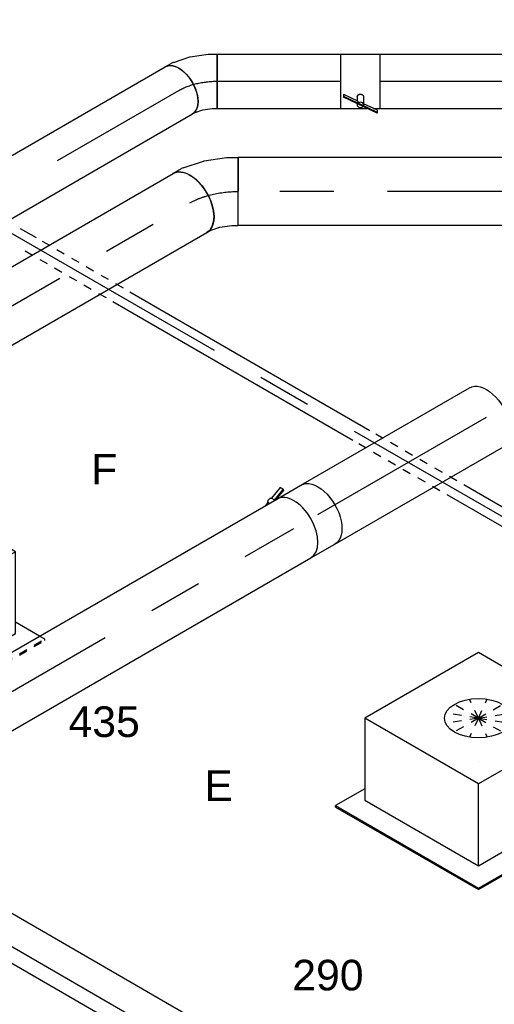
# Model space of a CAD drawing. Extents: x -329828 to 339781, y -55429 to 69176.
# Tile 72 of 140: x -28737 to -27340, y 41729 to 44625. Entities that reach past the tile are written whole.
import ezdxf
from ezdxf.enums import TextEntityAlignment as Align

# ---------------------------------------------------------------- set-up
doc = ezdxf.new("R2010")
doc.units = 0
doc.header["$LTSCALE"] = 50
doc.linetypes.add('CENTER2', pattern=[28.575, 19.05, -3.175, 3.175, -3.175])
doc.linetypes.add('STREEPJES', pattern=[0.1, 0.05, -0.05])
doc.layers.get('0').update_dxf_attribs({"linetype": 'CONTINUOUS'})
for name, color, linetype in [('EL6131--', 2, 'CONTINUOUS'), ('EM6131--', 1, 'CONTINUOUS'), ('WL524---_D', 153, 'CONTINUOUS'), ('WL524---_HARTLIJN', 8, 'CONTINUOUS'), ('WL570---_RETOUR', 112, 'CONTINUOUS'), ('WL570---_RETOUR_HL', 8, 'CONTINUOUS'), ('WL570---_RETOUR_RST', 2, 'CONTINUOUS'), ('WL570---_RETOUR_RST_HL', 1, 'CONTINUOUS'), ('WL570---_TOEVOER', 3, 'CONTINUOUS'), ('WL570---_TOEVOER_HL', 8, 'CONTINUOUS'), ('WL570---_TOEVOER_RST', 2, 'CONTINUOUS'), ('WL570---_TOEVOER_RST_HL', 1, 'CONTINUOUS'), ('WM570---_RETOUR_PR', 1, 'CONTINUOUS'), ('WM570---_RETOUR_RST_PR', 1, 'CONTINUOUS'), ('WM570---_TOEVOER_PR', 1, 'CONTINUOUS'), ('WM570---_TOEVOER_RST_PR', 1, 'CONTINUOUS')]:
    doc.layers.add(name, color=color, linetype=linetype)
doc.styles.add('BURO-018', font='ARIAL.TTF', dxfattribs={"height": 90})

# ---------------------------------------------------------------- blocks, each defined once
blk = doc.blocks.new('*U763')
at = {"color": 0, "ltscale": 10}
for p, q in [((4565.3, 25, 9977.9), (4619.8, 25, 9977.9)), ((4938.4, 25, 9977.9), (5754, 25, 9977.9)), ((6072.6, 25, 9977.9), (6734.9, 25, 9977.9)), ((4909.5, -25, 9977.9), (5725.1, -25, 9977.9)), ((6043.7, -25, 9977.9), (6709.6, -25, 9977.9))]:
    blk.add_line(p, q, dxfattribs=at)
at = {"color": 8, "linetype": 'STREEPJES', "ltscale": 10}
for p, q in [((4639.8, 25, 9977.9), (4918.4, 25, 9977.9)), ((5774, 25, 9977.9), (6052.6, 25, 9977.9)), ((4610.9, -25, 9977.9), (4889.5, -25, 9977.9)), ((5745.1, -25, 9977.9), (6023.7, -25, 9977.9))]:
    blk.add_line(p, q, dxfattribs=at)
at = {"layer": 'WL524---_HARTLIJN', "linetype": 'CENTER2'}
blk.add_line((0, 0, 9977.9), (7236.8, 0, 9977.9), dxfattribs=at)
at = {"layer": 'WL524---_D', "color": 1, "style": 'BURO-018'}
blk.add_attdef('POSNR', text='', height=90, dxfattribs=at).set_placement((0, 0), align=Align.MIDDLE)
blk = doc.blocks.new('*U843')
at = {"color": 0, "ltscale": 10}
for p, q in [((0, 100, 3980.2), (1594.3, 100, 3980.2)), ((0, -100, 3980.2), (1594.3, -100, 3980.2))]:
    blk.add_line(p, q, dxfattribs=at)
blk.add_ellipse((0, 0, 3980.2), major_axis=(0, 100), ratio=0.57735, start_param=3.141593, end_param=6.283185, dxfattribs=at)
at = {"layer": 'WL570---_TOEVOER_HL', "linetype": 'CENTER2'}
blk.add_line((0, 0, 3980.2), (1594.3, 0, 3980.2), dxfattribs=at)
at = {"layer": 'WM570---_TOEVOER_PR', "color": 1, "style": 'BURO-018'}
blk.add_attdef('POSNR', text='', height=90, dxfattribs=at).set_placement((0, 0), align=Align.MIDDLE)
blk = doc.blocks.new('*U844')
at = {"color": 2, "ltscale": 10}
for p, q in [((-15.8, 124.8, 5136.4), (-53.9, 110, 5136.4)), ((-10.3, 115.3, 5136.4), (-15.8, 124.8, 5136.4)), ((-68.8, 104.2, 5136.4), (-79.6, 100, 5136.4)), ((-66.3, 100, 5136.4), (-68.8, 104.2, 5136.4)), ((-48.1, 100, 5136.4), (-54, 110.2, 5136.4)), ((-48.4, 100.6, 5136.4), (-10.3, 115.3, 5136.4)), ((-10.1, 113.3, 5136.4), (-44.4, 100, 5136.4)), ((-40.8, 100, 5136.4), (40.8, 100, 5136.4)), ((-10.1, 113.3, 5136.4), (-10.3, 115.3, 5136.4)), ((-40.8, -100, 5136.4), (40.8, -100, 5136.4))]:
    blk.add_line(p, q, dxfattribs=at)
at = {"color": 2, "ltscale": 10, "extrusion": (-1.43226e-16, 3.07037e-16, -1)}
for centre, major_axis, start_param in [((-61.2, 106.1, 5136.4), (-7.22, -4.17), 0.463157), ((40.8, 0, 5136.4), (0, 100), 0)]:
    blk.add_ellipse(centre, major_axis=major_axis, ratio=0.57735, start_param=start_param, end_param=3.141593, dxfattribs=at)
at = {"color": 2, "ltscale": 10}
blk.add_ellipse((-40.8, 0, 5136.4), major_axis=(0, 100), ratio=0.57735, start_param=3.141593, end_param=6.283185, dxfattribs=at)
at = {"layer": 'WL570---_TOEVOER', "color": 1, "style": 'BURO-018'}
blk.add_attdef('I', text='', height=90, dxfattribs=at).set_placement((0, 0), align=Align.MIDDLE)
at = {"layer": 'WM570---_TOEVOER_PR', "color": 1, "style": 'BURO-018'}
blk.add_attdef('POSNR', text='', height=90, dxfattribs=at).set_placement((0, 0), align=Align.MIDDLE)
blk = doc.blocks.new('*U845')
at = {"color": 0, "ltscale": 10}
for p, q in [((198.3, 63.6, 2192.1), (2829.5, 63.6, 2192.1)), ((173.8, 21.2, 2192.1), (2833.3, 21.2, 2192.1)), ((126.3, -63.6, 2192.1), (2811.4, -63.6, 2192.1))]:
    blk.add_line(p, q, dxfattribs=at)
at = {"layer": 'EM6131--', "color": 1, "style": 'BURO-018'}
blk.add_attdef('POSNR', text='', height=90, dxfattribs=at).set_placement((0, 0), align=Align.MIDDLE)
blk = doc.blocks.new('*U897')
at = {"color": 0, "ltscale": 10}
for p, q in [((-225.4, 278.6, 4461), (-345.8, 70, 4461)), ((160.8, 278.6, 4461), (-225.4, 278.6, 4461)), ((-32.3, -55.9, 4461), (-225.4, 278.6, 4461)), ((354, -55.9, 4461), (160.8, 278.6, 4461)), ((-430.7, 95.5, 4461), (-428.7, 99, 4461)), ((-430.7, 95.5, 4461), (-187.8, -325.3, 4461)), ((-329, 99, 4461), (-428.7, 99, 4461)), ((-428.7, 99, 4461), (-185.8, -321.7, 4461)), ((-345.8, 70, 4461), (-152.7, -264.5, 4461)), ((-152.7, -264.5, 4461), (-32.3, -55.9, 4461)), ((354, -55.9, 4461), (-32.3, -55.9, 4461)), ((233.5, -264.5, 4461), (354, -55.9, 4461)), ((300.1, -321.7, 4461), (250.3, -235.5, 4461)), ((-152.7, -264.5, 4461), (233.5, -264.5, 4461)), ((-185.8, -321.7, 4461), (-187.8, -325.3, 4461)), ((-187.8, -325.3, 4461), (298, -325.3, 4461)), ((-185.8, -321.7, 4461), (300.1, -321.7, 4461)), ((298, -325.3, 4461), (300.1, -321.7, 4461))]:
    blk.add_line(p, q, dxfattribs=at)
at = {"color": 8, "linetype": 'STREEPJES', "ltscale": 10}
for q in [(23.5, 182.1, 4461), (-26.8, 146.7, 4461), (-11.9, 172.6, 4461), (69.8, 172.6, 4461), (114.6, 146.7, 4461), (-17.4, 111.4, 4461), (14, 76, 4461), (58.8, 50.1, 4461), (105.1, 40.7, 4461), (140.5, 50.1, 4461), (155.4, 76, 4461), (145.9, 111.4, 4461)]:
    blk.add_line((64.3, 111.4, 4461), q, dxfattribs=at)
at = {"color": 0, "ltscale": 10}
blk.add_ellipse((64.3, 111.4, 4461), major_axis=(86.6, -50), ratio=0.57735, dxfattribs=at)
at = {"layer": 'WL570---_TOEVOER_RST_HL', "linetype": 'CENTER2'}
blk.add_circle((0, 0, 4461), 0.075, dxfattribs=at)
at = {"layer": 'WL570---_TOEVOER_RST', "color": 1, "style": 'BURO-018'}
for tag in ['MC', 'Q']:
    blk.add_attdef(tag, text='', height=90, dxfattribs=at).set_placement((0, 0), align=Align.MIDDLE)
at = {"layer": 'WM570---_TOEVOER_RST_PR', "color": 1, "style": 'BURO-018'}
blk.add_attdef('POSNR', text='', height=90, dxfattribs=at).set_placement((0, 0), align=Align.MIDDLE)
blk = doc.blocks.new('*U905')
at = {"color": 8, "linetype": 'STREEPJES', "ltscale": 10}
for p, q in [((-225.4, 278.6, 5153.8), (-270.4, 200.6, 5153.8)), ((-198.6, 278.6, 5153.8), (-225.4, 278.6, 5153.8)), ((-207.8, 248.2, 5153.8), (-225.4, 278.6, 5153.8)), ((64.3, 111.4, 5153.8), (23.5, 182.1, 5153.8)), ((64.3, 111.4, 5153.8), (-26.8, 146.7, 5153.8)), ((64.3, 111.4, 5153.8), (-11.9, 172.6, 5153.8)), ((64.3, 111.4, 5153.8), (69.8, 172.6, 5153.8)), ((64.3, 111.4, 5153.8), (114.6, 146.7, 5153.8)), ((64.3, 111.4, 5153.8), (-17.4, 111.4, 5153.8)), ((64.3, 111.4, 5153.8), (14, 76, 5153.8)), ((64.3, 111.4, 5153.8), (58.8, 50.1, 5153.8)), ((64.3, 111.4, 5153.8), (105.1, 40.7, 5153.8)), ((64.3, 111.4, 5153.8), (140.5, 50.1, 5153.8)), ((64.3, 111.4, 5153.8), (155.4, 76, 5153.8)), ((64.3, 111.4, 5153.8), (145.9, 111.4, 5153.8)), ((-198.6, -306.5, 5153.8), (-187.8, -325.3, 5153.8)), ((-194.5, -306.5, 5153.8), (-185.8, -321.7, 5153.8)), ((300.1, -321.7, 5153.8), (291.3, -306.5, 5153.8)), ((-185.8, -321.7, 5153.8), (-187.8, -325.3, 5153.8)), ((-187.8, -325.3, 5153.8), (298, -325.3, 5153.8)), ((-185.8, -321.7, 5153.8), (300.1, -321.7, 5153.8)), ((298, -325.3, 5153.8), (300.1, -321.7, 5153.8))]:
    blk.add_line(p, q, dxfattribs=at)
at = {"color": 0, "ltscale": 10}
for p, q in [((160.8, 278.6, 5153.8), (-198.6, 278.6, 5153.8)), ((354, -55.9, 5153.8), (160.8, 278.6, 5153.8)), ((-32.3, -55.9, 5153.8), (-207.8, 248.2, 5153.8)), ((-270.4, 200.6, 5153.8), (-345.8, 70, 5153.8)), ((-430.7, 95.5, 5153.8), (-428.7, 99, 5153.8)), ((-430.7, 95.5, 5153.8), (-198.6, -306.5, 5153.8)), ((-329, 99, 5153.8), (-428.7, 99, 5153.8)), ((-428.7, 99, 5153.8), (-194.5, -306.5, 5153.8)), ((-345.8, 70, 5153.8), (-152.7, -264.5, 5153.8)), ((-152.7, -264.5, 5153.8), (-32.3, -55.9, 5153.8)), ((354, -55.9, 5153.8), (-32.3, -55.9, 5153.8)), ((233.5, -264.5, 5153.8), (354, -55.9, 5153.8)), ((291.3, -306.5, 5153.8), (250.3, -235.5, 5153.8)), ((-152.7, -264.5, 5153.8), (233.5, -264.5, 5153.8))]:
    blk.add_line(p, q, dxfattribs=at)
blk.add_ellipse((64.3, 111.4, 5153.8), major_axis=(86.6, -50), ratio=0.57735, dxfattribs=at)
at = {"layer": 'WL570---_RETOUR_RST_HL', "linetype": 'CENTER2'}
blk.add_circle((0, 0, 5153.8), 0.075, dxfattribs=at)
at = {"layer": 'WL570---_RETOUR_RST', "color": 1, "style": 'BURO-018'}
for tag in ['MC', 'Q']:
    blk.add_attdef(tag, text='', height=90, dxfattribs=at).set_placement((0, 0), align=Align.MIDDLE)
at = {"layer": 'WM570---_RETOUR_RST_PR', "color": 1, "style": 'BURO-018'}
blk.add_attdef('POSNR', text='', height=90, dxfattribs=at).set_placement((0, 0), align=Align.MIDDLE)
blk = doc.blocks.new('*U983')
at = {"color": 0, "ltscale": 10}
for p, q in [((0, 100, 6518.3), (1393, 100, 6518.3)), ((0, -100, 6518.3), (0, 100, 6518.3)), ((1393, 100, 6518.3), (1393, -100, 6518.3)), ((0, -100, 6518.3), (1393, -100, 6518.3))]:
    blk.add_line(p, q, dxfattribs=at)
at = {"layer": 'WL570---_TOEVOER_HL', "linetype": 'CENTER2'}
blk.add_line((0, 0, 6518.3), (1393, 0, 6518.3), dxfattribs=at)
at = {"layer": 'WM570---_TOEVOER_PR', "color": 1, "style": 'BURO-018'}
blk.add_attdef('POSNR', text='', height=90, dxfattribs=at).set_placement((0, 0), align=Align.MIDDLE)
blk = doc.blocks.new('*U984')
at = {"color": 0, "ltscale": 10}
for p, q in [((-67.6, 100, 6518.3), (-38.5, 100, 6518.3)), ((-33.5, 99.5, 6518.3), (28.4, 86.8, 6518.3)), ((30, 86.3, 6518.3), (92.2, 62.2, 6518.3)), ((92.3, 62.2, 6518.3), (92.2, 62.2, 6518.3)), ((92.3, 62.2, 6518.3), (121.7, 45.2, 6518.3)), ((121.7, 45.2, 6518.3), (21.7, -128, 6518.3)), ((-67.6, -100, 6518.3), (-56.2, -100, 6518.3)), ((-56.2, -100, 6518.3), (-27.4, -105.9, 6518.3)), ((-27.4, -105.9, 6518.3), (5.6, -118.7, 6518.3)), ((5.6, -118.7, 6518.3), (21.7, -128, 6518.3))]:
    blk.add_line(p, q, dxfattribs=at)
for centre, major_axis, ratio, start_param, end_param in [((-67.6, 0, 6518.3), (0, 100), 0.57735, 3.141593, 6.283185), ((-46.1, 0, 6518.3), (10.1, 99.9), 0.497511, 6.232846, 6.333525)]:
    blk.add_ellipse(centre, major_axis=major_axis, ratio=ratio, start_param=start_param, end_param=end_param, dxfattribs=at)
at = {"color": 0, "ltscale": 10, "extrusion": (-1.25896e-16, -1.1961e-16, -1)}
blk.add_ellipse((1, -9.6, 6518.3), major_axis=(28.3, 96.2), ratio=0.313149, start_param=6.256783, end_param=6.309588, dxfattribs=at)
at = {"layer": 'WL570---_TOEVOER_HL', "linetype": 'CENTER2', "extrusion": (-1.25896e-16, -1.1961e-16, -1)}
blk.add_ellipse((14, -141.3, 6518.3), major_axis=(173.1, -99.9), ratio=0.57735, start_param=3.926991, end_param=4.712389, dxfattribs=at)
at = {"layer": 'WM570---_TOEVOER_PR', "color": 1, "style": 'BURO-018'}
blk.add_attdef('POSNR', text='', height=90, dxfattribs=at).set_placement((0, 0), align=Align.MIDDLE)
blk = doc.blocks.new('*U985')
at = {"color": 0, "ltscale": 10}
for p, q in [((0, 100, 5484.3), (1394.8, 100, 5484.3)), ((0, -100, 5484.3), (1394.8, -100, 5484.3))]:
    blk.add_line(p, q, dxfattribs=at)
blk.add_ellipse((0, 0, 5484.3), major_axis=(0, 100), ratio=0.57735, start_param=3.141593, end_param=6.283185, dxfattribs=at)
at = {"color": 0, "ltscale": 10, "extrusion": (-4.26297e-17, -1.03585e-16, -1)}
blk.add_ellipse((1394.8, 0, 5484.3), major_axis=(0, 100), ratio=0.57735, start_param=0, end_param=3.141593, dxfattribs=at)
at = {"layer": 'WL570---_TOEVOER_HL', "linetype": 'CENTER2'}
blk.add_line((0, 0, 5484.3), (1394.8, 0, 5484.3), dxfattribs=at)
at = {"layer": 'WM570---_TOEVOER_PR', "color": 1, "style": 'BURO-018'}
blk.add_attdef('POSNR', text='', height=90, dxfattribs=at).set_placement((0, 0), align=Align.MIDDLE)
blk = doc.blocks.new('*U1016')
at = {"color": 0, "ltscale": 10}
for p, q in [((3.9, 80, 5533.1), (1840.9, 80, 5533.1)), ((3.9, -80, 5533.1), (1840.9, -80, 5533.1))]:
    blk.add_line(p, q, dxfattribs=at)
blk.add_ellipse((0, 0, 5533.1), major_axis=(0, 80), ratio=0.57735, start_param=3.308352, end_param=6.116426, dxfattribs=at)
at = {"color": 0, "ltscale": 10, "extrusion": (-4.26297e-17, -1.03585e-16, -1)}
blk.add_ellipse((1840.9, 0, 5533.1), major_axis=(0, 80), ratio=0.57735, start_param=0, end_param=3.141593, dxfattribs=at)
at = {"layer": 'WL570---_RETOUR_HL', "linetype": 'CENTER2'}
blk.add_line((0, 0, 5533.1), (1840.9, 0, 5533.1), dxfattribs=at)
at = {"layer": 'WM570---_RETOUR_PR', "color": 1, "style": 'BURO-018'}
blk.add_attdef('POSNR', text='', height=90, dxfattribs=at).set_placement((0, 0), align=Align.MIDDLE)
blk = doc.blocks.new('*U1017')
at = {"color": 0, "ltscale": 10}
for p, q in [((-54.1, 80, 6873.1), (-30.8, 80, 6873.1)), ((-26.8, 79.6, 6873.1), (22.8, 69.4, 6873.1)), ((22.8, 69.4, 6873.1), (24, 69.1, 6873.1)), ((24, 69.1, 6873.1), (73.8, 49.8, 6873.1)), ((97.4, 36.1, 6873.1), (17.4, -102.4, 6873.1)), ((73.9, 49.7, 6873.1), (73.8, 49.8, 6873.1)), ((73.9, 49.7, 6873.1), (97.4, 36.1, 6873.1)), ((-54.1, -80, 6873.1), (-45, -80, 6873.1)), ((-45, -80, 6873.1), (-21.9, -84.7, 6873.1)), ((-21.9, -84.7, 6873.1), (4.5, -95, 6873.1)), ((4.5, -95, 6873.1), (17.4, -102.4, 6873.1))]:
    blk.add_line(p, q, dxfattribs=at)
for centre, major_axis, ratio, start_param, end_param in [((-54.1, 0, 6873.1), (0, 80), 0.57735, 3.141593, 6.283185), ((-36.9, 0, 6873.1), (8.1, 79.9), 0.497511, 6.232846, 6.333525)]:
    blk.add_ellipse(centre, major_axis=major_axis, ratio=ratio, start_param=start_param, end_param=end_param, dxfattribs=at)
at = {"layer": 'WL570---_RETOUR_HL', "linetype": 'CENTER2', "extrusion": (-1.25896e-16, -1.1961e-16, -1)}
blk.add_ellipse((11.2, -113.2, 6873.1), major_axis=(138.6, -80), ratio=0.57735, start_param=3.926991, end_param=4.712389, dxfattribs=at)
at = {"layer": 'WM570---_RETOUR_PR', "color": 1, "style": 'BURO-018'}
blk.add_attdef('POSNR', text='', height=90, dxfattribs=at).set_placement((0, 0), align=Align.MIDDLE)
blk = doc.blocks.new('*U1060')
at = {"color": 0, "ltscale": 10}
for p, q in [((0, 80, 6873.1), (364, 80, 6873.1)), ((0, -80, 6873.1), (0, 80, 6873.1)), ((0, -80, 6873.1), (364, -80, 6873.1))]:
    blk.add_line(p, q, dxfattribs=at)
at = {"layer": 'WL570---_RETOUR_HL', "linetype": 'CENTER2'}
blk.add_line((0, 0, 6873.1), (364, 0, 6873.1), dxfattribs=at)
at = {"layer": 'WM570---_RETOUR_PR', "color": 1, "style": 'BURO-018'}
blk.add_attdef('POSNR', text='', height=90, dxfattribs=at).set_placement((0, 0), align=Align.MIDDLE)
blk = doc.blocks.new('*U1061')
at = {"color": 2, "ltscale": 10}
for p, q in [((-57.3, 80, 6873.1), (57.2, 80, 6873.1)), ((-57.3, -80, 6873.1), (-57.3, 80, 6873.1)), ((57.2, 80, 6873.1), (57.2, -80, 6873.1)), ((-48.9, -38.8, 6873.1), (-50.2, -40.7, 6873.1)), ((-50.2, -40.7, 6873.1), (-50.2, -46.9, 6873.1)), ((-50.2, -46.9, 6873.1), (-48.9, -45, 6873.1)), ((-8.8, -66.4, 6873.1), (-50.2, -46.9, 6873.1)), ((-7.5, -58.3, 6873.1), (-48.9, -38.8, 6873.1)), ((-48.9, -45, 6873.1), (-48.9, -38.8, 6873.1)), ((-7.5, -64.5, 6873.1), (-48.9, -45, 6873.1)), ((-9.5, -45.4, 6873.1), (-9.5, -57.4, 6873.1)), ((9.5, -46.2, 6873.1), (9.5, -69.3, 6873.1)), ((-57.3, -80, 6873.1), (20.1, -80, 6873.1)), ((-9.5, -66, 6873.1), (-9.5, -69.3, 6873.1)), ((-8.8, -66.4, 6873.1), (-7.5, -64.5, 6873.1)), ((48.9, -93.6, 6873.1), (-8.8, -66.4, 6873.1)), ((-7.5, -58.3, 6873.1), (-7.5, -64.5, 6873.1)), ((-6.6, -64.9, 6873.1), (-7.5, -64.5, 6873.1)), ((50.2, -91.7, 6873.1), (-6.6, -64.9, 6873.1)), ((50.2, -85.6, 6873.1), (9.5, -66.4, 6873.1)), ((38.5, -80, 6873.1), (57.2, -80, 6873.1)), ((50.2, -91.7, 6873.1), (50.2, -85.6, 6873.1)), ((48.9, -93.6, 6873.1), (50.2, -91.7, 6873.1))]:
    blk.add_line(p, q, dxfattribs=at)
for start_param, end_param in [(3.141593, 6.283185), (0, 3.141593)]:
    blk.add_ellipse((0, -69.3, 6873.1), major_axis=(-9.54, 0), ratio=0.816497, start_param=start_param, end_param=end_param, dxfattribs=at)
blk.add_spline([(-9.5, -45.4, 6873.1), (-9.3, -44.6, 6873.1), (-9.1, -43.8, 6873.1), (-8.8, -43.1, 6873.1), (-8.3, -42.3, 6873.1), (-7.8, -41.6, 6873.1), (-7.2, -41, 6873.1), (-6.6, -40.4, 6873.1), (-5.8, -39.8, 6873.1), (-5, -39.3, 6873.1), (-4.2, -38.9, 6873.1), (-3.3, -38.6, 6873.1), (-2.4, -38.3, 6873.1), (-1.4, -38.2, 6873.1), (-0.5, -38.1, 6873.1), (0.5, -38.1, 6873.1), (1.4, -38.2, 6873.1), (2.4, -38.3, 6873.1), (3.3, -38.6, 6873.1), (4.2, -38.9, 6873.1), (5, -39.3, 6873.1), (5.8, -39.8, 6873.1), (6.6, -40.4, 6873.1), (7.2, -41, 6873.1), (7.8, -41.6, 6873.1), (8.3, -42.3, 6873.1), (8.8, -43.1, 6873.1), (9.1, -43.8, 6873.1), (9.3, -44.6, 6873.1), (9.5, -45.4, 6873.1), (9.5, -46.2, 6873.1)], degree=3, dxfattribs=at)
at = {"layer": 'WL570---_RETOUR', "color": 1, "style": 'BURO-018'}
blk.add_attdef('I', text='', height=90, dxfattribs=at).set_placement((0, 0), align=Align.MIDDLE)
at = {"layer": 'WM570---_RETOUR_PR', "color": 1, "style": 'BURO-018'}
blk.add_attdef('POSNR', text='', height=90, dxfattribs=at).set_placement((0, 0), align=Align.MIDDLE)
blk = doc.blocks.new('*U1062')
at = {"color": 0, "ltscale": 10}
for p, q in [((0, 80, 6873.1), (753.5, 80, 6873.1)), ((753.5, 80, 6873.1), (753.5, -80, 6873.1)), ((0, -80, 6873.1), (753.5, -80, 6873.1))]:
    blk.add_line(p, q, dxfattribs=at)
at = {"layer": 'WL570---_RETOUR_HL', "linetype": 'CENTER2'}
blk.add_line((0, 0, 6873.1), (753.5, 0, 6873.1), dxfattribs=at)
at = {"layer": 'WM570---_RETOUR_PR', "color": 1, "style": 'BURO-018'}
blk.add_attdef('POSNR', text='', height=90, dxfattribs=at).set_placement((0, 0), align=Align.MIDDLE)
blk = doc.blocks.new('*U1088')
at = {"color": 0, "ltscale": 10}
for p, q in [((0, 100, 5165.2), (572.6, 100, 5165.2)), ((0, -100, 5165.2), (572.6, -100, 5165.2))]:
    blk.add_line(p, q, dxfattribs=at)
at = {"color": 0, "ltscale": 10, "extrusion": (-1.64541e-16, -2.25496e-16, -1)}
blk.add_ellipse((572.6, 0, 5165.2), major_axis=(0, 100), ratio=0.57735, start_param=0, end_param=3.141593, dxfattribs=at)
at = {"layer": 'WL570---_TOEVOER_HL', "linetype": 'CENTER2'}
blk.add_line((0, 0, 5165.2), (572.6, 0, 5165.2), dxfattribs=at)
at = {"layer": 'WM570---_TOEVOER_PR', "color": 1, "style": 'BURO-018'}
blk.add_attdef('POSNR', text='', height=90, dxfattribs=at).set_placement((0, 0), align=Align.MIDDLE)

msp = doc.modelspace()

# ---------------------------------------------------------------- block references
at = {"layer": 'EL6131--', "rotation": 149.9999999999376}
msp.add_blockref('*U845', (-26823.8, 40803.6, -2192.1), dxfattribs=at)
at = {"layer": 'WL524---_D', "rotation": 329.9999999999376}
msp.add_blockref('*U763', (-32702, 46272.3, -9977.9), dxfattribs=at)
at = {"layer": 'WL570---_RETOUR', "rotation": 30.00000000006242}
for name, p in [('*U1017', (-28221.9, 44444.3, -6873.1)), ('*U1016', (-29863, 43496.8, -5533.1))]:
    msp.add_blockref(name, p, dxfattribs=at)
at = {"layer": 'WL570---_RETOUR'}
for name, p in [('*U1060', (-28155.6, 44444.3, -6873.1)), ('*U1061', (-27734.4, 44444.3, -6873.1)), ('*U1062', (-27677.1, 44444.3, -6873.1))]:
    msp.add_blockref(name, p, dxfattribs=at)
at = {"layer": 'WL570---_RETOUR_RST'}
ref = msp.add_blockref('*U905', (-29084.3, 42931.5, -5153.8), dxfattribs=dict(at, rotation=30.00000000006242))
ref.add_attrib('Q', '435', dxfattribs={"color": 1, "height": 90, "style": 'BURO-018'}).set_placement((-28488.6, 42560), align=Align.MIDDLE)
ref.add_attrib('MC', 'F', dxfattribs={"color": 1, "height": 90, "style": 'BURO-018'}).set_placement((-28488.6, 43303), align=Align.MIDDLE)
at = {"layer": 'WL570---_TOEVOER'}
for name, p, rotation in [('*U984', (-28177.5, 44119.9, -6518.3), 30.00000000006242), ('*U983', (-26701.7, 44119.9, -6518.3), 180), ('*U985', (-29443.9, 43388.7, -5484.3), 30.00000000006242), ('*U1088', (-27859.5, 43169.3, -5165.2), 30.00000000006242), ('*U844', (-27894.8, 43148.9, -5136.4), 30.00000000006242), ('*U843', (-29310.9, 42331.3, -3980.2), 30.00000000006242)]:
    msp.add_blockref(name, p, dxfattribs=dict(at, rotation=rotation))
at = {"layer": 'WL570---_TOEVOER_RST'}
ref = msp.add_blockref('*U897', (-27387.2, 42441.6, -4461), dxfattribs=dict(at, rotation=30.00000000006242))
ref.add_attrib('Q', '290', dxfattribs={"color": 1, "height": 90, "style": 'BURO-018'}).set_placement((-27830, 41814.5), align=Align.MIDDLE)
ref.add_attrib('MC', 'E', dxfattribs={"color": 1, "height": 90, "style": 'BURO-018'}).set_placement((-28151.8, 42371.8), align=Align.MIDDLE)

doc.saveas('drawing.dxf')
